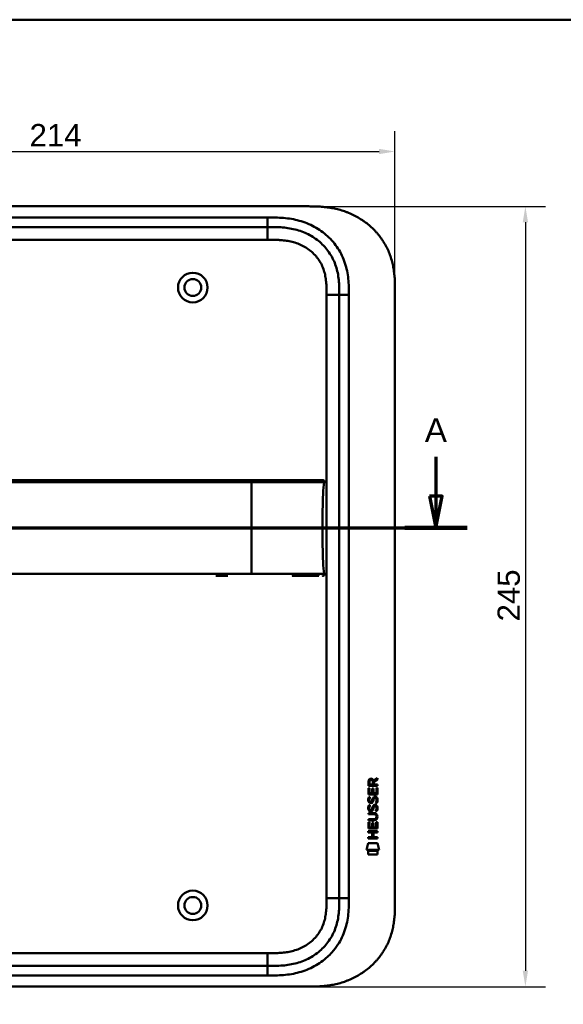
# Model space of a CAD drawing. Header units: millimetres. Extents: x 20 to 833, y 20 to 574.
# Tile 5 of 20: x 191 to 362, y 265 to 574. Entities that reach past the tile are written whole.
import ezdxf

# ---------------------------------------------------------------- set-up
doc = ezdxf.new("R2010")
doc.units = ezdxf.units.MM
doc.header["$LTSCALE"] = 2
for name, color, linetype, lineweight in [('Bemaßungen(DIN)', 7, 'Continuous', 25), ('Schnittansichtslinien(DIN)', 7, 'Continuous', 70), ('Sichtbare Kanten(DIN)', 7, 'Continuous', 50), ('Sichtbare tangentiale Kanten(DIN)', 7, 'Continuous', 50), ('Skizziergeometrie(DIN)', 7, 'Continuous', 50)]:
    doc.layers.add(name, color=color, linetype=linetype, lineweight=lineweight)
doc.styles.add('Aktuell-DINGroßer Text', font='arial.ttf')
doc.styles.add('STANDARD-DIN~0', font='arial.ttf')
doc.dimstyles.new('CAD-LAN', dxfattribs={"dimscale": 2, "dimtxt": 3.5, "dimasz": 2.5, "dimexe": 3.175, "dimexo": 0, "dimgap": 0.8, "dimtad": 1, "dimrnd": 1e-08, "dimtxsty": 'STANDARD-DIN~0', "dimcen": 0.09, "dimdle": 10, "dimclrd": 250, "dimclre": 250, "dimclrt": 250, "dimadec": 0, "dimazin": 2, "dimtfac": 1, "dimtmove": 0, "dimatfit": 3, "dimfxl": 1, "dimtolj": 1, "dimtzin": 0, "dimlwd": 25, "dimlwe": 25, "dimarcsym": 0})

# ---------------------------------------------------------------- blocks, each defined once
blk = doc.blocks.new('Ränder Standardrahmen')
at = {"layer": 'Skizziergeometrie(DIN)', "flags": 128}
blk.add_lwpolyline([(10, 10), (10, 287), (410, 287), (410, 10), (10, 10)], dxfattribs=at)
blk = doc.blocks.new('*D21')
at = {"layer": 'Bemaßungen(DIN)', "color": 250, "linetype": 'Continuous', "lineweight": 25, "true_color": 0x3f3f3f, "transparency": 16777216}
for p, q in [((281.61, 515.4), (355.96, 515.4)), ((349.61, 510.4), (349.61, 275.4)), ((281.61, 270.4), (355.96, 270.4))]:
    blk.add_line(p, q, dxfattribs=at)
at = {"layer": 'Bemaßungen(DIN)', "color": 250, "linetype": 'Continuous', "true_color": 0x3f3f3f, "transparency": 16777216}
for points in [[(348.78, 510.4), (350.44, 510.4), (349.61, 515.4)], [(348.78, 275.4), (350.44, 275.4), (349.61, 270.4)]]:
    blk.add_solid(points, dxfattribs=at)
at = {"layer": 'Defpoints', "color": 0, "linetype": 'Continuous', "transparency": 16777216}
for p in [(281.61, 515.4), (281.61, 270.4), (349.61, 270.4)]:
    blk.add_point(p, dxfattribs=at)
at = {"layer": 'Bemaßungen(DIN)', "color": 250, "linetype": 'Continuous', "lineweight": 25, "true_color": 0x3f3f3f, "transparency": 16777216, "insert": (340.86, 385.08), "char_height": 7, "attachment_point": 1, "rotation": 90, "style": 'STANDARD-DIN~0'}
blk.add_mtext('\\A1;245', dxfattribs=at)
blk = doc.blocks.new('*D22')
at = {"layer": 'Bemaßungen(DIN)', "color": 250, "linetype": 'Continuous', "lineweight": 25, "true_color": 0x3f3f3f, "transparency": 16777216}
for p, q in [((94.65, 488.62), (94.65, 538.97)), ((308.65, 488.62), (308.65, 538.97)), ((99.65, 532.62), (303.65, 532.62))]:
    blk.add_line(p, q, dxfattribs=at)
at = {"layer": 'Bemaßungen(DIN)', "color": 250, "linetype": 'Continuous', "true_color": 0x3f3f3f, "transparency": 16777216}
for points in [[(99.65, 533.45), (99.65, 531.78), (94.65, 532.62)], [(303.65, 533.45), (303.65, 531.78), (308.65, 532.62)]]:
    blk.add_solid(points, dxfattribs=at)
at = {"layer": 'Defpoints', "color": 0, "linetype": 'Continuous', "transparency": 16777216}
for p in [(308.65, 532.62), (94.65, 488.62), (308.65, 488.62)]:
    blk.add_point(p, dxfattribs=at)
at = {"layer": 'Bemaßungen(DIN)', "color": 250, "linetype": 'Continuous', "lineweight": 25, "true_color": 0x3f3f3f, "transparency": 16777216, "insert": (193.87, 541.25), "char_height": 7, "attachment_point": 1, "style": 'STANDARD-DIN~0'}
blk.add_mtext('\\A1;214', dxfattribs=at)
blk = doc.blocks.new('2DTransSchnitt0')
at = {"layer": 'Schnittansichtslinien(DIN)', "linetype": 'Continuous'}
for p, q in [((37.38, 218.35), (37.38, 212.21)), ((160.76, 218.35), (160.76, 212.21)), ((36.38, 212.21), (37.38, 207.21)), ((38.38, 212.21), (36.38, 212.21)), ((37.38, 212.21), (37.38, 207.21)), ((37.38, 207.21), (38.38, 212.21)), ((159.76, 212.21), (160.76, 207.21)), ((161.76, 212.21), (159.76, 212.21)), ((160.76, 212.21), (160.76, 207.21)), ((160.76, 207.21), (161.76, 212.21)), ((32.47, 207.21), (165.67, 207.21))]:
    blk.add_line(p, q, dxfattribs=at)
at = {"layer": 'Schnittansichtslinien(DIN)', "linetype": 'Continuous', "lineweight": 140}
for p, q in [((32.47, 207.21), (42.29, 207.21)), ((155.85, 207.21), (165.67, 207.21))]:
    blk.add_line(p, q, dxfattribs=at)
at = {"layer": 'Schnittansichtslinien(DIN)', "linetype": 'Continuous', "flags": 128}
for points in [[(36.38, 212.21), (37.38, 207.21), (38.38, 212.21), (36.38, 212.21)], [(159.76, 212.21), (160.76, 207.21), (161.76, 212.21), (159.76, 212.21)]]:
    blk.add_lwpolyline(points, dxfattribs=at)
at = {"layer": 'Schnittansichtslinien(DIN)'}
for points in [[(36.38, 212.21), (37.38, 207.21), (38.38, 212.21), (36.38, 212.21)], [(159.76, 212.21), (160.76, 207.21), (161.76, 212.21), (159.76, 212.21)]]:
    blk.add_solid(points, dxfattribs=at)
at = {"layer": 'Schnittansichtslinien(DIN)', "char_height": 3.73, "attachment_point": 7, "style": 'Aktuell-DINGroßer Text'}
for insert in [(35.63, 220.71), (159.01, 220.71)]:
    blk.add_mtext('A', dxfattribs=dict(at, insert=insert))

msp = doc.modelspace()

# ---------------------------------------------------------------- linework, layer by layer
at = {"layer": 'Sichtbare Kanten(DIN)'}
for p, q in [((281.61, 515.402), (122.687, 515.402)), ((268.61, 508.902), (123.687, 508.902)), ((308.649, 488.618), (308.649, 297.186)), ((291.149, 298.186), (291.149, 487.618)), ((256.116, 399.414), (252.364, 399.414)), ((300.289, 333.489), (300.291, 334.802)), ((300.64, 334.758), (300.639, 333.87)), ((300.639, 333.87), (301.657, 333.869)), ((301.657, 333.869), (301.657, 334.757)), ((301.954, 335.118), (303.15, 335.908)), ((302.007, 334.719), (302.006, 333.869)), ((303.149, 335.474), (302.007, 334.719)), ((303.15, 335.908), (303.149, 335.474)), ((300.287, 330.758), (300.289, 332.763)), ((303.148, 333.486), (300.289, 333.489)), ((300.289, 332.763), (300.637, 332.762)), ((300.637, 332.762), (300.636, 331.135)), ((300.636, 331.135), (301.53, 331.135)), ((301.53, 331.135), (301.531, 332.581)), ((301.531, 332.581), (301.88, 332.581)), ((301.88, 332.581), (301.879, 331.134)), ((301.879, 331.134), (302.797, 331.134)), ((302.006, 333.869), (303.148, 333.868)), ((302.797, 331.134), (302.799, 332.781)), ((302.799, 332.781), (303.147, 332.78)), ((303.147, 332.78), (303.146, 330.756)), ((303.148, 333.868), (303.148, 333.486)), ((303.146, 330.756), (300.287, 330.758)), ((300.459, 329.985), (300.797, 329.884)), ((300.655, 328.653), (300.662, 328.636)), ((301.339, 328.555), (301.35, 328.572)), ((302.387, 329.682), (302.376, 329.682)), ((300.282, 324.908), (301.928, 324.907)), ((300.282, 324.531), (300.282, 324.908)), ((300.457, 327.438), (300.795, 327.338)), ((300.653, 326.107), (300.66, 326.089)), ((301.337, 326.009), (301.348, 326.026)), ((302.385, 327.135), (302.374, 327.135)), ((300.278, 320.021), (300.28, 322.025)), ((300.28, 322.596), (300.281, 322.973)), ((301.926, 322.595), (300.28, 322.596)), ((300.28, 322.025), (300.628, 322.025)), ((300.281, 322.973), (301.95, 322.972)), ((301.952, 324.53), (300.282, 324.531)), ((300.628, 322.025), (300.627, 320.398)), ((301.522, 320.397), (301.523, 321.844)), ((301.523, 321.844), (301.871, 321.844)), ((301.871, 321.844), (301.87, 320.397)), ((302.789, 320.396), (302.79, 322.043)), ((302.79, 322.043), (303.139, 322.043)), ((302.832, 323.745), (302.832, 323.754)), ((303.139, 322.043), (303.137, 320.019)), ((300.276, 318.85), (300.277, 319.227)), ((301.519, 318.849), (300.276, 318.85)), ((300.277, 319.227), (303.135, 319.225)), ((303.137, 320.019), (300.278, 320.021)), ((300.627, 320.398), (301.522, 320.397)), ((301.518, 317.292), (301.519, 318.849)), ((301.87, 320.397), (302.789, 320.396)), ((301.876, 318.849), (301.874, 317.291)), ((303.135, 318.848), (301.876, 318.849)), ((303.135, 319.225), (303.135, 318.848)), ((299.744, 313.339), (300.203, 315.471)), ((300.203, 315.471), (303.209, 315.469)), ((300.275, 316.916), (300.275, 317.293)), ((300.275, 317.293), (301.518, 317.292)), ((303.133, 316.913), (300.275, 316.916)), ((301.874, 317.291), (303.134, 317.29)), ((303.134, 317.29), (303.133, 316.913)), ((303.209, 315.469), (303.659, 313.335)), ((303.659, 313.335), (299.744, 313.339)), ((300.202, 311.911), (300.203, 313.053)), ((300.203, 313.053), (303.2, 313.05)), ((303.2, 313.05), (303.199, 311.908)), ((303.199, 311.908), (300.202, 311.911)), ((123.687, 276.902), (268.61, 276.902)), ((122.687, 270.402), (281.61, 270.402))]:
    msp.add_line(p, q, dxfattribs=at)
for centre, radius in [((245.149, 489.902), 4.65), ((245.149, 489.902), 2.65), ((245.149, 295.902), 4.65), ((245.149, 295.902), 2.65)]:
    msp.add_circle(centre, radius, dxfattribs=at)
for centre, major_axis, ratio, start_param, end_param in [((301.818, 333.985), (0.976, -1.274), 0.5180415, 2.7627686, 3.7355131), ((300.426, 333.905), (1.242, 1.64), 0.5994938, 5.878165, 6.7089725), ((301.921, 331.764), (1.103, 3.296), 0.2312948, 2.8124619, 2.8734213), ((301.4, 329.447), (0.574, 1.004), 0.5438409, 2.7534304, 3.2137241), ((301.281, 328.58), (0.098, 0.139), 0.3641716, 4.4844927, 4.7925708), ((301.728, 327.995), (0.839, 1.642), 0.4591024, 5.9761877, 6.4975755), ((302.005, 329.464), (1.192, 3.54), 0.2215161, 2.8263053, 2.8854462), ((301.406, 326.909), (0.583, 1.012), 0.541605, 2.7569093, 3.2147406), ((301.279, 326.033), (0.098, 0.139), 0.3641716, 4.4844927, 4.7925708), ((298.107, 320.233), (4.814, 4.313), 0.3742661, 5.9599282, 6.6783921), ((301.727, 325.45), (0.838, 1.64), 0.4594521, 5.9760112, 6.497704), ((298.111, 327.277), (4.808, -4.323), 0.3742014, 5.888113, 6.6064523), ((279.399, 343.581), (23.266, -20.361), 0.1371339, 6.127502, 6.402435)]:
    msp.add_ellipse(centre, major_axis=major_axis, ratio=ratio, start_param=start_param, end_param=end_param, dxfattribs=at)
for points, knots in [([(308.649, 488.618), (308.649, 489.172), (308.648, 490.289), (308.615, 491.703), (308.538, 493.129), (308.435, 494.278), (308.239, 495.717), (308.025, 496.869), (307.676, 498.303), (307.33, 499.442), (306.81, 500.846), (306.323, 501.952), (305.624, 503.302), (304.995, 504.354), (304.123, 505.623), (303.36, 506.6), (302.327, 507.765), (301.442, 508.648), (300.268, 509.684), (299.279, 510.456), (297.986, 511.346), (296.912, 511.994), (295.527, 512.723), (294.389, 513.239), (292.938, 513.8), (291.759, 514.181), (290.269, 514.576), (289.068, 514.828), (287.564, 515.07), (286.361, 515.208), (284.863, 515.323), (283.374, 515.386), (282.196, 515.4), (281.61, 515.402)], [0.02325842, 0.02325842, 0.02325842, 0.02325842, 0.06395557, 0.10465272, 0.12500129, 0.16569844, 0.18604701, 0.22674416, 0.24709273, 0.28778988, 0.30813845, 0.3488356, 0.36918417, 0.40988132, 0.43022989, 0.47092704, 0.49127561, 0.53197276, 0.55232133, 0.59301848, 0.61336705, 0.6540642, 0.67441277, 0.71510992, 0.73545849, 0.77615564, 0.79650421, 0.83720136, 0.85754993, 0.89824708, 0.91859565, 0.9592928, 0.99998994, 0.99998994, 0.99998994, 0.99998994]), ([(291.149, 487.618), (291.149, 488.418), (291.147, 490.002), (291.017, 492.308), (290.687, 494.525), (289.939, 497.354), (288.38, 500.632), (285.55, 503.975), (281.966, 506.517), (278.532, 507.88), (275.614, 508.517), (273.349, 508.794), (271.012, 508.901), (269.416, 508.902), (268.61, 508.902)], [0, 0, 0, 0, 0.2435013, 0.4870027, 0.730504, 0.9740054, 1.4610081, 1.9480107, 2.4350134, 2.9220161, 3.1655175, 3.4090188, 3.6525201, 3.8960223, 3.8960223, 3.8960223, 3.8960223]), ([(276.377, 429.415), (275.948, 429.415), (275.507, 429.415), (275.057, 429.415), (272.526, 429.415), (269.785, 429.415), (267.044, 429.415), (264.795, 429.415), (262.524, 429.415), (260.254, 429.415), (250.15, 429.415), (240.001, 429.415), (229.878, 429.415), (212.97, 429.415), (196.044, 429.415), (179.131, 429.415), (170.675, 429.415), (162.215, 429.415), (153.758, 429.415), (149.529, 429.415), (145.302, 429.415), (141.072, 429.415), (138.408, 429.415), (135.731, 429.415), (133.085, 429.415), (131.53, 429.415), (129.997, 429.415), (128.45, 429.415), (128.088, 429.415), (127.731, 429.415), (127.358, 429.415)], [4.0756562, 4.0756562, 4.0756562, 4.0756562, 4.2235005, 4.2235005, 4.2235005, 5.0551855, 5.0551855, 5.0551855, 5.7376751, 5.7376751, 5.7376751, 8.7756456, 8.7756456, 8.7756456, 13.8502555, 13.8502555, 13.8502555, 16.3875605, 16.3875605, 16.3875605, 17.6562129, 17.6562129, 17.6562129, 18.4553381, 18.4553381, 18.4553381, 18.9248654, 18.9248654, 18.9248654, 19.0347624, 19.0347624, 19.0347624, 19.0347624]), ([(276.381, 429.415), (276.381, 429.415), (276.381, 429.415), (276.385, 429.415), (276.389, 429.415), (276.402, 429.415), (276.41, 429.415), (276.44, 429.415), (276.461, 429.415), (276.538, 429.415), (276.595, 429.415), (276.95, 429.415), (277.244, 429.415), (277.726, 429.415), (277.916, 429.415), (278.165, 429.415), (278.228, 429.415), (278.299, 429.415), (278.309, 429.415), (278.322, 429.415), (278.326, 429.415), (278.33, 429.415), (278.33, 429.415), (278.33, 429.415)], [0, 0, 0, 0, 0.00002188, 0.00002188, 0.00142246, 0.00142246, 0.0042236, 0.0042236, 0.01131401, 0.01131401, 0.03022206, 0.03022206, 0.1311141, 0.1311141, 0.19835722, 0.19835722, 0.22076699, 0.22076699, 0.22426842, 0.22426842, 0.225669, 0.225669, 0.22569088, 0.22569088, 0.22569088, 0.22569088]), ([(285.853, 429.415), (285.853, 429.415), (285.854, 429.415), (285.854, 429.415), (285.854, 429.414), (285.853, 429.414), (285.854, 429.415), (285.854, 429.417), (285.855, 429.415), (285.855, 429.414), (285.856, 429.414), (285.856, 429.415), (285.857, 429.415), (285.857, 429.416), (285.858, 429.414), (285.859, 429.415), (285.859, 429.415), (285.86, 429.415), (285.86, 429.415), (285.861, 429.415), (285.861, 429.415), (285.862, 429.415), (285.863, 429.415), (285.864, 429.415), (285.865, 429.415), (285.866, 429.415), (285.867, 429.415), (285.868, 429.415), (285.869, 429.415), (285.87, 429.415), (285.871, 429.415), (285.872, 429.415), (285.874, 429.415), (285.875, 429.415), (285.876, 429.415), (285.877, 429.415), (285.878, 429.415), (285.879, 429.415), (285.881, 429.415), (285.882, 429.415), (285.883, 429.415), (285.884, 429.415), (285.885, 429.415), (285.887, 429.415), (285.888, 429.415), (285.889, 429.415), (285.89, 429.415), (285.892, 429.415), (285.893, 429.415), (285.894, 429.415), (285.896, 429.415), (285.897, 429.415), (285.898, 429.415), (285.9, 429.415), (285.901, 429.415), (285.916, 429.415), (285.916, 429.415), (285.066, 429.415), (284.474, 429.415), (283.426, 429.415), (281.916, 429.415), (280.899, 429.415), (279.685, 429.415), (278.322, 429.415)], [0, 0, 0, 0, 0.0025183, 0.0025183, 0.0025183, 0.0949441, 0.0949441, 0.0949441, 0.1873699, 0.1873699, 0.1873699, 0.2797957, 0.2797957, 0.2797957, 0.3722215, 0.3722215, 0.3722215, 0.4184344, 0.4184344, 0.4184344, 0.4646473, 0.4646473, 0.4646473, 0.5570732, 0.5570732, 0.5570732, 0.649499, 0.649499, 0.649499, 0.7419248, 0.7419248, 0.7419248, 0.8343506, 0.8343506, 0.8343506, 0.9267764, 0.9267764, 0.9267764, 1.0192022, 1.0192022, 1.0192022, 1.111628, 1.111628, 1.111628, 1.2040539, 1.2040539, 1.2040539, 1.2964797, 1.2964797, 1.2964797, 1.3889055, 1.3889055, 1.3889055, 1.4813313, 1.4813313, 1.4813313, 2.5715522, 2.5715522, 2.5715522, 3.3314242, 3.3314242, 3.3314242, 3.8432409, 3.8432409, 3.8432409, 3.8432409]), ([(285.866, 429.415), (285.866, 429.415), (285.866, 429.415), (285.868, 429.415), (285.871, 429.415), (285.877, 429.415), (285.88, 429.415), (285.89, 429.415), (285.896, 429.415), (285.908, 429.415), (285.914, 429.415), (285.919, 429.415)], [0, 0, 0, 0, 0.0000178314, 0.0000178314, 0.0007794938, 0.0007794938, 0.0018252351, 0.0018252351, 0.0037615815, 0.0037615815, 0.0056120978, 0.0056120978, 0.0056120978, 0.0056120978]), ([(285.872, 429.415), (285.872, 429.415), (285.872, 429.415), (285.872, 429.415), (285.872, 429.415), (285.873, 429.415), (285.873, 429.415), (285.874, 429.415), (285.875, 429.415), (285.88, 429.415), (285.884, 429.415), (285.895, 429.415), (285.902, 429.415), (285.909, 429.415), (285.91, 429.415), (285.912, 429.415)], [0, 0, 0, 0, 0.0000222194, 0.0000222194, 0.0000666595, 0.0000666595, 0.0001555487, 0.0001555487, 0.000333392, 0.000333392, 0.0016342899, 0.0016342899, 0.0041648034, 0.0041648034, 0.0047801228, 0.0047801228, 0.0047801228, 0.0047801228]), ([(285.879, 429.415), (285.879, 429.415), (285.879, 429.415), (285.879, 429.415), (285.88, 429.415), (285.88, 429.415), (285.881, 429.415), (285.882, 429.415), (285.883, 429.415), (285.886, 429.415), (285.887, 429.415), (285.89, 429.415), (285.892, 429.415), (285.896, 429.415), (285.898, 429.415), (285.901, 429.415), (285.903, 429.415), (285.904, 429.415)], [0, 0, 0, 0, 0.0000111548, 0.0000111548, 0.0000825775, 0.0000825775, 0.0002255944, 0.0002255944, 0.0005124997, 0.0005124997, 0.0010879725, 0.0010879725, 0.0016605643, 0.0016605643, 0.002791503, 0.002791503, 0.0035732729, 0.0035732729, 0.0035732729, 0.0035732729]), ([(285.882, 414.414), (285.882, 418.251), (285.927, 422.065), (286.077, 425.014), (286.154, 426.516), (286.26, 427.798), (286.417, 428.804)], [0, 0, 0, 0, 0.30888536, 0.30888536, 0.30888536, 0.4662495, 0.4662495, 0.4662495, 0.4662495]), ([(285.904, 429.415), (285.904, 429.415), (285.904, 429.415), (285.905, 429.415), (285.905, 429.415), (285.905, 429.415), (285.906, 429.415), (285.906, 429.415), (285.907, 429.415), (285.91, 429.415), (285.912, 429.415), (285.916, 429.415), (285.918, 429.415), (285.924, 429.415), (285.927, 429.415), (285.939, 429.415), (285.943, 429.415), (285.949, 429.415), (285.952, 429.415), (285.958, 429.415), (285.961, 429.415), (285.971, 429.415), (285.979, 429.415), (286.002, 429.414), (286.017, 429.414), (286.094, 429.411), (286.156, 429.404), (286.245, 429.379), (286.274, 429.367), (286.328, 429.336), (286.353, 429.316), (286.393, 429.269), (286.409, 429.242), (286.432, 429.185), (286.439, 429.154), (286.447, 429.093), (286.448, 429.063), (286.446, 428.956), (286.433, 428.88), (286.421, 428.804)], [0, 0, 0, 0, 0.00028677, 0.00028677, 0.00085963, 0.00085963, 0.00200522, 0.00200522, 0.00429634, 0.00429634, 0.02262582, 0.02262582, 0.03179275, 0.03179275, 0.04109082, 0.04109082, 0.04341208, 0.04341208, 0.04456569, 0.04456569, 0.0457191, 0.0457191, 0.04803012, 0.04803012, 0.05262124, 0.05262124, 0.07113734, 0.07113734, 0.08037876, 0.08037876, 0.08967939, 0.08967939, 0.09896721, 0.09896721, 0.10819296, 0.10819296, 0.11738064, 0.11738064, 0.14030941, 0.14030941, 0.14030941, 0.14030941]), ([(285.882, 414.414), (285.882, 410.577), (285.927, 406.763), (286.077, 403.815), (286.154, 402.313), (286.26, 401.031), (286.417, 400.025)], [0, 0, 0, 0, 0.30889062, 0.30889062, 0.30889062, 0.46621578, 0.46621578, 0.46621578, 0.46621578]), ([(283.461, 399.414), (282.946, 399.414), (282.487, 399.414), (281.917, 399.414), (281.917, 399.414), (281.917, 399.414), (281.917, 399.414), (281.917, 399.414), (281.916, 399.414), (281.915, 399.414), (281.915, 399.414), (281.898, 399.414), (281.882, 399.414), (281.845, 399.414), (281.824, 399.414), (281.745, 399.414), (281.688, 399.414), (281.473, 399.414), (281.313, 399.414), (281.094, 399.414), (281.038, 399.414), (279.851, 399.414), (278.499, 399.414), (276.856, 399.414), (276.676, 399.414), (276.46, 399.414), (276.426, 399.414), (276.389, 399.414), (276.385, 399.414), (276.382, 399.414), (276.382, 399.414), (276.381, 399.414), (276.381, 399.414), (276.381, 399.414), (276.381, 399.414), (276.381, 399.414), (276.381, 399.414), (276.381, 399.414)], [0, 0, 0, 0, 0.2888434, 0.2888434, 0.2888555, 0.2888555, 0.2889037, 0.2889037, 0.2890003, 0.2890003, 0.2893864, 0.2893864, 0.2972061, 0.2972061, 0.3076323, 0.3076323, 0.3354365, 0.3354365, 0.409599, 0.409599, 0.4343137, 0.4343137, 0.9352187, 0.9352187, 0.9962242, 0.9962242, 1.0076608, 1.0076608, 1.008733, 1.008733, 1.0088295, 1.0088295, 1.0088778, 1.0088778, 1.0089019, 1.0089019, 1.008914, 1.008914, 1.008914, 1.008914]), ([(284.731, 399.414), (284.731, 399.414), (284.731, 399.414), (284.731, 399.414), (284.731, 399.414), (284.731, 399.414), (284.731, 399.414), (284.73, 399.414), (284.73, 399.414), (284.729, 399.414), (284.728, 399.414), (284.725, 399.414), (284.723, 399.414), (284.704, 399.414), (284.685, 399.414), (284.642, 399.414), (284.617, 399.414), (284.522, 399.414), (284.45, 399.414), (284.274, 399.414), (284.167, 399.414), (284.016, 399.414), (283.977, 399.414), (283.84, 399.414), (283.738, 399.414), (283.591, 399.414), (283.55, 399.414), (283.493, 399.414), (283.478, 399.414), (283.462, 399.414), (283.461, 399.414), (283.461, 399.414), (283.461, 399.414), (283.461, 399.414)], [0, 0, 0, 0, 0.00002838, 0.00002838, 0.00008514, 0.00008514, 0.00019867, 0.00019867, 0.00065277, 0.00065277, 0.00156097, 0.00156097, 0.00328513, 0.00328513, 0.02167639, 0.02167639, 0.04619826, 0.04619826, 0.11159781, 0.11159781, 0.19880871, 0.19880871, 0.22787204, 0.22787204, 0.30054296, 0.30054296, 0.32778981, 0.32778981, 0.33800713, 0.33800713, 0.33824659, 0.33824659, 0.33826078, 0.33826078, 0.33826078, 0.33826078]), ([(286.013, 399.415), (285.987, 399.414), (285.961, 399.413), (285.914, 399.413), (285.893, 399.413), (285.867, 399.413), (285.861, 399.413), (285.855, 399.413), (285.855, 399.413), (285.854, 399.413), (285.854, 399.413), (285.854, 399.413)], [0.159826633, 0.159826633, 0.159826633, 0.159826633, 0.167747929, 0.167747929, 0.174016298, 0.174016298, 0.175896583, 0.175896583, 0.175984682, 0.175984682, 0.176039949, 0.176039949, 0.176039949, 0.176039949]), ([(285.919, 399.414), (285.915, 399.414), (285.911, 399.414), (285.894, 399.414), (285.88, 399.414), (285.866, 399.414), (285.866, 399.414), (285.866, 399.414), (285.866, 399.414), (285.865, 399.414), (285.865, 399.414), (285.865, 399.414)], [0.1063680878, 0.1063680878, 0.1063680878, 0.1063680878, 0.1076624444, 0.1076624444, 0.1118780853, 0.1118780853, 0.1119328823, 0.1119328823, 0.111953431, 0.111953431, 0.1119649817, 0.1119649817, 0.1119649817, 0.1119649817]), ([(285.912, 399.414), (285.906, 399.414), (285.9, 399.414), (285.89, 399.414), (285.887, 399.414), (285.882, 399.414), (285.88, 399.414), (285.876, 399.414), (285.874, 399.414), (285.873, 399.414), (285.873, 399.414), (285.872, 399.414), (285.872, 399.414), (285.872, 399.414), (285.872, 399.414), (285.872, 399.414)], [0.0954974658, 0.0954974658, 0.0954974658, 0.0954974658, 0.0980683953, 0.0980683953, 0.0989366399, 0.0989366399, 0.0997885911, 0.0997885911, 0.1001419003, 0.1001419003, 0.1002300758, 0.1002300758, 0.1002741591, 0.1002741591, 0.1002851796, 0.1002851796, 0.1002851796, 0.1002851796]), ([(286.421, 400.025), (286.437, 399.922), (286.456, 399.818), (286.441, 399.688), (286.436, 399.662), (286.421, 399.616), (286.413, 399.596), (286.392, 399.56), (286.379, 399.543), (286.351, 399.513), (286.334, 399.499), (286.282, 399.464), (286.242, 399.448), (286.161, 399.428), (286.119, 399.422), (286.059, 399.417), (286.04, 399.416), (286.007, 399.415), (285.993, 399.415), (285.974, 399.415), (285.969, 399.414), (285.96, 399.414), (285.955, 399.414), (285.948, 399.414), (285.945, 399.414), (285.933, 399.414), (285.929, 399.414), (285.92, 399.414), (285.918, 399.414), (285.912, 399.414), (285.91, 399.414), (285.907, 399.414), (285.906, 399.414), (285.905, 399.414), (285.905, 399.414), (285.904, 399.414), (285.904, 399.414), (285.904, 399.414), (285.904, 399.414), (285.904, 399.414)], [0, 0, 0, 0, 0.0311277, 0.0311277, 0.03911556, 0.03911556, 0.04551701, 0.04551701, 0.05176502, 0.05176502, 0.05801202, 0.05801202, 0.07063282, 0.07063282, 0.08310354, 0.08310354, 0.08876398, 0.08876398, 0.09302208, 0.09302208, 0.0945824, 0.0945824, 0.09615429, 0.09615429, 0.09772199, 0.09772199, 0.10409523, 0.10409523, 0.11652864, 0.11652864, 0.13514677, 0.13514677, 0.13863752, 0.13863752, 0.14018957, 0.14018957, 0.14028665, 0.14028665, 0.14033603, 0.14033603, 0.14033603, 0.14033603]), ([(302.832, 323.754), (302.832, 323.801), (302.829, 323.848), (302.813, 323.983), (302.791, 324.071), (302.716, 324.221), (302.67, 324.283), (302.55, 324.389), (302.479, 324.429), (302.262, 324.512), (302.102, 324.53), (301.952, 324.53)], [0, 0, 0, 0, 0.01400423, 0.01400423, 0.0408947, 0.0408947, 0.06439039, 0.06439039, 0.08887549, 0.08887549, 0.13413559, 0.13413559, 0.13413559, 0.13413559]), ([(268.61, 276.902), (269.416, 276.902), (271.012, 276.903), (273.349, 277.01), (275.614, 277.287), (278.532, 277.924), (281.966, 279.287), (285.55, 281.829), (288.38, 285.172), (289.939, 288.45), (290.687, 291.279), (291.017, 293.497), (291.147, 295.803), (291.149, 297.387), (291.149, 298.186)], [59.6158828, 59.6158828, 59.6158828, 59.6158828, 59.8593849, 60.1028861, 60.3463874, 60.5898887, 61.0768912, 61.5638938, 62.0508963, 62.5378989, 62.7814001, 63.0249014, 63.2684027, 63.5119054, 63.5119054, 63.5119054, 63.5119054]), ([(281.61, 270.402), (282.196, 270.405), (283.374, 270.418), (284.863, 270.481), (286.361, 270.596), (287.564, 270.735), (289.068, 270.976), (290.269, 271.229), (291.759, 271.623), (292.938, 272.005), (294.389, 272.565), (295.527, 273.081), (296.912, 273.81), (297.986, 274.458), (299.279, 275.348), (300.268, 276.12), (301.442, 277.157), (302.327, 278.04), (303.36, 279.204), (304.123, 280.181), (304.995, 281.451), (305.624, 282.502), (306.323, 283.852), (306.81, 284.958), (307.33, 286.363), (307.676, 287.501), (308.025, 288.935), (308.239, 290.087), (308.435, 291.527), (308.538, 292.675), (308.615, 294.101), (308.648, 295.516), (308.649, 296.632), (308.649, 297.186)], [0.00000689, 0.00000689, 0.00000689, 0.00000689, 0.0407043, 0.08140172, 0.10175042, 0.14244784, 0.16279654, 0.20349396, 0.22384266, 0.26454008, 0.28488878, 0.3255862, 0.3459349, 0.38663232, 0.40698102, 0.44767844, 0.46802714, 0.50872456, 0.52907326, 0.56977068, 0.59011938, 0.6308168, 0.6511655, 0.69186291, 0.71221162, 0.75290903, 0.77325774, 0.81395515, 0.83430386, 0.87500127, 0.89534998, 0.93604739, 0.97674481, 0.97674481, 0.97674481, 0.97674481])]:
    msp.add_open_spline(points, degree=3, knots=knots, dxfattribs=at)
for points in [[(285.853, 429.415), (285.853, 429.415), (285.853, 429.415), (285.853, 429.415)], [(285.853, 429.415), (285.854, 429.415), (285.856, 429.415), (285.857, 429.415)], [(285.857, 429.415), (285.878, 429.415), (285.901, 429.415), (285.923, 429.415)], [(300.291, 334.802), (300.306, 335.244), (300.538, 335.706), (301.151, 335.705)], [(301.657, 334.757), (301.658, 335.03), (301.571, 335.356), (301.155, 335.356)], [(300.335, 328.506), (300.245, 328.747), (300.216, 328.98), (300.258, 329.308)], [(300.258, 329.308), (300.275, 329.448), (300.317, 329.655), (300.388, 329.828)], [(300.895, 328.046), (300.671, 328.078), (300.441, 328.224), (300.335, 328.506)], [(300.388, 329.828), (300.407, 329.877), (300.459, 329.985), (300.459, 329.985)], [(300.642, 329.42), (300.578, 329.167), (300.572, 328.943), (300.631, 328.727)], [(300.797, 329.884), (300.797, 329.884), (300.677, 329.558), (300.642, 329.42)], [(300.867, 328.423), (301.014, 328.363), (301.203, 328.399), (301.308, 328.513)], [(301.049, 328.033), (300.949, 328.034), (300.928, 328.041), (300.895, 328.046)], [(301.677, 328.397), (301.562, 328.187), (301.367, 328.029), (301.049, 328.033)], [(301.35, 328.572), (301.419, 328.682), (301.475, 328.845), (301.53, 329.09)], [(301.53, 329.09), (301.615, 329.458), (301.717, 329.67), (301.858, 329.837)], [(301.87, 328.94), (301.815, 328.7), (301.753, 328.535), (301.677, 328.397)], [(301.858, 329.837), (301.951, 329.947), (302.081, 330.02), (302.261, 330.044)], [(301.919, 329.139), (301.911, 329.109), (301.871, 328.942), (301.87, 328.94)], [(302.104, 329.564), (302.034, 329.475), (301.973, 329.337), (301.919, 329.139)], [(302.376, 329.682), (302.254, 329.682), (302.179, 329.649), (302.104, 329.564)], [(302.261, 330.044), (302.548, 330.082), (302.831, 329.982), (303.025, 329.665)], [(302.579, 328.099), (302.579, 328.099), (302.734, 328.353), (302.793, 328.638)], [(302.948, 328.012), (302.928, 328.017), (302.579, 328.099), (302.579, 328.099)], [(302.793, 328.638), (302.862, 328.971), (302.862, 329.247), (302.756, 329.444)], [(303.173, 328.73), (303.143, 328.399), (302.985, 328.07), (302.948, 328.012)], [(303.025, 329.665), (303.135, 329.485), (303.188, 329.266), (303.188, 328.996)], [(303.188, 328.996), (303.188, 328.911), (303.181, 328.825), (303.173, 328.73)], [(300.333, 325.96), (300.243, 326.2), (300.214, 326.434), (300.256, 326.762)], [(300.256, 326.762), (300.273, 326.901), (300.315, 327.108), (300.386, 327.281)], [(300.893, 325.499), (300.669, 325.532), (300.439, 325.677), (300.333, 325.96)], [(300.386, 327.281), (300.405, 327.331), (300.457, 327.438), (300.457, 327.438)], [(300.64, 326.873), (300.576, 326.621), (300.57, 326.396), (300.629, 326.18)], [(300.795, 327.338), (300.795, 327.338), (300.675, 327.011), (300.64, 326.873)], [(300.865, 325.876), (301.012, 325.817), (301.201, 325.852), (301.306, 325.967)], [(301.047, 325.486), (300.947, 325.488), (300.926, 325.494), (300.893, 325.499)], [(301.675, 325.851), (301.56, 325.641), (301.365, 325.482), (301.047, 325.486)], [(301.348, 326.026), (301.417, 326.135), (301.473, 326.299), (301.528, 326.544)], [(301.528, 326.544), (301.613, 326.912), (301.715, 327.123), (301.856, 327.291)], [(301.868, 326.393), (301.813, 326.154), (301.751, 325.989), (301.675, 325.851)], [(301.856, 327.291), (301.949, 327.401), (302.079, 327.473), (302.259, 327.497)], [(301.916, 326.592), (301.909, 326.562), (301.869, 326.396), (301.868, 326.393)], [(302.102, 327.017), (302.032, 326.928), (301.971, 326.79), (301.916, 326.592)], [(302.374, 327.135), (302.252, 327.135), (302.177, 327.102), (302.102, 327.017)], [(302.259, 327.497), (302.546, 327.535), (302.829, 327.435), (303.022, 327.119)], [(302.577, 325.552), (302.577, 325.552), (302.732, 325.806), (302.791, 326.091)], [(302.946, 325.466), (302.926, 325.47), (302.577, 325.552), (302.577, 325.552)], [(302.791, 326.091), (302.86, 326.424), (302.86, 326.7), (302.754, 326.897)], [(303.171, 326.184), (303.141, 325.853), (302.983, 325.523), (302.946, 325.466)], [(303.022, 327.119), (303.133, 326.938), (303.186, 326.719), (303.186, 326.449)], [(303.186, 326.449), (303.186, 326.365), (303.179, 326.279), (303.171, 326.184)]]:
    msp.add_open_spline(points, degree=3, dxfattribs=at)
msp.add_rational_spline([(286.417, 428.804), (286.417, 428.804), (286.417, 428.804), (286.418, 428.804), (286.42, 428.804), (286.421, 428.804), (286.421, 428.804)], [1, 1, 1, 1, 1.08010035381, 1.12345159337, 1.13005371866], degree=3, knots=[0, 0, 0, 0, 0.00567203, 0.00567203, 0.00567203, 0.11634103, 0.11634103, 0.11634103, 0.11634103], dxfattribs=at)
at = {"layer": 'Sichtbare tangentiale Kanten(DIN)'}
for p, q in [((123.687, 511.902), (268.61, 511.902)), ((268.61, 508.902), (268.61, 511.902)), ((268.611, 504.902), (268.611, 508.902)), ((268.611, 504.902), (123.687, 504.902)), ((287.149, 298.186), (287.149, 487.618)), ((287.149, 487.618), (291.149, 487.618)), ((294.149, 487.618), (291.149, 487.618)), ((294.149, 487.618), (294.149, 298.186)), ((136.081, 414.414), (263.554, 414.414)), ((287.149, 298.186), (291.149, 298.186)), ((291.149, 298.186), (294.149, 298.186)), ((123.687, 280.902), (268.61, 280.902)), ((268.61, 280.902), (268.61, 276.902)), ((268.61, 276.902), (268.61, 273.902)), ((268.61, 273.902), (123.687, 273.902))]:
    msp.add_line(p, q, dxfattribs=at)
for points, knots in [([(268.61, 511.902), (269.416, 511.902), (271.063, 511.901), (273.586, 511.787), (276.109, 511.481), (279.425, 510.758), (283.404, 509.184), (287.595, 506.212), (290.928, 502.28), (292.766, 498.411), (293.633, 495.122), (294.007, 492.598), (294.148, 490.065), (294.149, 488.418), (294.149, 487.618)], [0, 0, 0, 0, 0.2435028, 0.4870041, 0.7305055, 0.9740068, 1.4610095, 1.9480122, 2.4350149, 2.9220176, 3.1655189, 3.4090202, 3.6525216, 3.8960229, 3.8960229, 3.8960229, 3.8960229]), ([(287.149, 487.618), (287.149, 487.853), (287.149, 488.088), (287.148, 488.324), (287.148, 488.467), (287.147, 488.611), (287.146, 488.755), (287.146, 488.827), (287.145, 488.899), (287.144, 488.971), (287.143, 489.114), (287.141, 489.258), (287.138, 489.402), (287.137, 489.478), (287.135, 489.554), (287.134, 489.63), (287.132, 489.706), (287.13, 489.783), (287.128, 489.859), (287.124, 490.011), (287.118, 490.163), (287.112, 490.321), (287.099, 490.63), (287.083, 490.924), (287.061, 491.228), (287.061, 491.236), (287.06, 491.243), (287.06, 491.251), (287.014, 491.868), (286.948, 492.457), (286.852, 493.046), (286.85, 493.055), (286.849, 493.064), (286.847, 493.073), (286.749, 493.666), (286.62, 494.253), (286.454, 494.831), (286.453, 494.836), (286.452, 494.84), (286.451, 494.844), (286.281, 495.432), (286.071, 496.015), (285.825, 496.575), (285.575, 497.139), (285.282, 497.693), (284.953, 498.218), (284.622, 498.746), (284.249, 499.254), (283.844, 499.728), (283.439, 500.204), (282.995, 500.655), (282.526, 501.069), (282.058, 501.482), (281.559, 501.863), (281.038, 502.208), (280.518, 502.553), (279.974, 502.863), (279.414, 503.136), (278.855, 503.408), (278.275, 503.647), (277.688, 503.848), (277.685, 503.849), (277.681, 503.85), (277.678, 503.851), (277.098, 504.05), (276.502, 504.216), (275.903, 504.35), (275.897, 504.351), (275.892, 504.352), (275.887, 504.353), (275.297, 504.485), (274.705, 504.586), (274.105, 504.663), (274.095, 504.664), (274.086, 504.666), (274.077, 504.667), (273.484, 504.743), (272.896, 504.794), (272.279, 504.83), (272.271, 504.831), (272.264, 504.831), (272.256, 504.832), (271.951, 504.849), (271.657, 504.862), (271.355, 504.872), (271.045, 504.882), (270.737, 504.889), (270.429, 504.893), (269.821, 504.902), (269.215, 504.902), (268.611, 504.902)], [0, 0, 0, 0, 0.0706021, 0.0706021, 0.0706021, 0.1137345, 0.1137345, 0.1137345, 0.1353008, 0.1353008, 0.1353008, 0.1784332, 0.1784332, 0.1784332, 0.2012935, 0.2012935, 0.2012935, 0.2241537, 0.2241537, 0.2241537, 0.2698741, 0.2698741, 0.2698741, 0.3591194, 0.3591194, 0.3591194, 0.3613149, 0.3613149, 0.3613149, 0.5416681, 0.5416681, 0.5416681, 0.544386, 0.544386, 0.544386, 0.7261845, 0.7261845, 0.7261845, 0.7275109, 0.7275109, 0.7275109, 0.9125996, 0.9125996, 0.9125996, 1.0994646, 1.0994646, 1.0994646, 1.2874424, 1.2874424, 1.2874424, 1.4758528, 1.4758528, 1.4758528, 1.6636517, 1.6636517, 1.6636517, 1.8511233, 1.8511233, 1.8511233, 2.0385317, 2.0385317, 2.0385317, 2.0396163, 2.0396163, 2.0396163, 2.2247423, 2.2247423, 2.2247423, 2.2263922, 2.2263922, 2.2263922, 2.408543, 2.408543, 2.408543, 2.4113526, 2.4113526, 2.4113526, 2.5914161, 2.5914161, 2.5914161, 2.5935787, 2.5935787, 2.5935787, 2.6828378, 2.6828378, 2.6828378, 2.7746209, 2.7746209, 2.7746209, 2.9561272, 2.9561272, 2.9561272, 2.9561272]), ([(231.687, 428.804), (213.108, 428.804), (194.513, 428.804), (175.939, 428.804), (163.804, 428.804), (151.67, 428.804), (139.536, 428.804), (138.384, 428.804), (137.233, 428.804), (136.081, 428.804)], [3.1867877, 3.1867877, 3.1867877, 3.1867877, 8.7605377, 8.7605377, 8.7605377, 12.4019194, 12.4019194, 12.4019194, 12.7474629, 12.7474629, 12.7474629, 12.7474629]), ([(263.554, 428.804), (262.226, 428.804), (260.898, 428.804), (259.57, 428.804), (259.021, 428.804), (258.471, 428.804), (257.922, 428.804), (257.145, 428.804), (256.368, 428.804), (255.591, 428.804), (255.18, 428.804), (254.769, 428.804), (254.357, 428.804), (253.44, 428.804), (252.523, 428.804), (251.606, 428.804), (244.966, 428.804), (238.326, 428.804), (231.687, 428.804)], [0, 0, 0, 0, 0.3984127, 0.3984127, 0.3984127, 0.5574675, 0.5574675, 0.5574675, 0.7963662, 0.7963662, 0.7963662, 0.9134321, 0.9134321, 0.9134321, 1.1948615, 1.1948615, 1.1948615, 3.1867877, 3.1867877, 3.1867877, 3.1867877]), ([(263.554, 414.414), (264.624, 414.414), (265.695, 414.414), (266.837, 414.414), (267.978, 414.414), (268.981, 414.414), (269.844, 414.414), (271.571, 414.414), (272.977, 414.414), (274.299, 414.414), (279.591, 414.414), (283.213, 414.414), (284.827, 414.414), (285.23, 414.414), (285.513, 414.414), (285.688, 414.414), (285.775, 414.414), (285.838, 414.414), (285.866, 414.414), (285.894, 414.414), (285.887, 414.414), (285.882, 414.414)], [0, 0, 0, 0, 0.2406476, 0.2406476, 0.2406476, 0.4812952, 0.4812952, 0.4812952, 0.9625904, 0.9625904, 0.9625904, 2.8877711, 2.8877711, 2.8877711, 3.3690663, 3.3690663, 3.3690663, 3.6097139, 3.6097139, 3.6097139, 3.8503615, 3.8503615, 3.8503615, 3.8503615]), ([(231.687, 400.025), (205.129, 400.025), (178.572, 400.025), (152.014, 400.025), (150.636, 400.025), (149.258, 400.025), (147.88, 400.025), (146.603, 400.025), (145.325, 400.025), (144.048, 400.025), (141.392, 400.025), (138.736, 400.025), (136.081, 400.025)], [3.18679, 3.18679, 3.18679, 3.18679, 11.1540994, 11.1540994, 11.1540994, 11.5711487, 11.5711487, 11.5711487, 11.9507559, 11.9507559, 11.9507559, 12.7474629, 12.7474629, 12.7474629, 12.7474629]), ([(263.554, 400.025), (262.226, 400.025), (260.898, 400.025), (259.57, 400.025), (259.018, 400.025), (258.466, 400.025), (257.914, 400.025), (257.139, 400.025), (256.365, 400.025), (255.591, 400.025), (255.178, 400.025), (254.766, 400.025), (254.354, 400.025), (253.438, 400.025), (252.522, 400.025), (251.606, 400.025), (244.966, 400.025), (238.326, 400.026), (231.687, 400.025)], [0, 0, 0, 0, 0.3984119, 0.3984119, 0.3984119, 0.558361, 0.558361, 0.558361, 0.7963648, 0.7963648, 0.7963648, 0.9137852, 0.9137852, 0.9137852, 1.1948602, 1.1948602, 1.1948602, 3.18679, 3.18679, 3.18679, 3.18679]), ([(268.61, 280.902), (268.774, 280.902), (268.938, 280.902), (269.101, 280.902), (269.544, 280.902), (269.986, 280.904), (270.429, 280.911), (270.581, 280.913), (270.734, 280.916), (270.886, 280.919), (270.962, 280.921), (271.038, 280.923), (271.114, 280.925), (271.191, 280.927), (271.267, 280.929), (271.346, 280.932), (271.656, 280.942), (271.95, 280.955), (272.256, 280.972), (272.263, 280.973), (272.271, 280.973), (272.278, 280.974), (272.896, 281.01), (273.483, 281.062), (274.077, 281.137), (274.086, 281.139), (274.095, 281.14), (274.104, 281.141), (274.704, 281.218), (275.297, 281.319), (275.886, 281.451), (275.892, 281.452), (275.897, 281.453), (275.902, 281.454), (276.502, 281.588), (277.098, 281.754), (277.678, 281.953), (277.681, 281.954), (277.684, 281.955), (277.688, 281.956), (278.274, 282.157), (278.855, 282.396), (279.414, 282.669), (279.973, 282.941), (280.518, 283.252), (281.038, 283.596), (281.558, 283.94), (282.056, 284.321), (282.523, 284.733), (282.993, 285.148), (283.438, 285.599), (283.844, 286.076), (284.249, 286.55), (284.622, 287.058), (284.953, 287.586), (285.282, 288.111), (285.575, 288.665), (285.825, 289.23), (286.071, 289.789), (286.281, 290.372), (286.451, 290.96), (286.452, 290.964), (286.453, 290.969), (286.454, 290.973), (286.62, 291.551), (286.749, 292.138), (286.847, 292.732), (286.849, 292.741), (286.85, 292.749), (286.852, 292.758), (286.948, 293.347), (287.014, 293.937), (287.06, 294.553), (287.06, 294.561), (287.061, 294.568), (287.061, 294.576), (287.083, 294.88), (287.099, 295.174), (287.112, 295.476), (287.124, 295.786), (287.133, 296.095), (287.138, 296.403), (287.149, 296.999), (287.149, 297.593), (287.149, 298.186)], [0, 0, 0, 0, 0.0490861, 0.0490861, 0.0490861, 0.1818558, 0.1818558, 0.1818558, 0.2275663, 0.2275663, 0.2275663, 0.2504221, 0.2504221, 0.2504221, 0.2732779, 0.2732779, 0.2732779, 0.3625385, 0.3625385, 0.3625385, 0.364701, 0.364701, 0.364701, 0.5447622, 0.5447622, 0.5447622, 0.5475767, 0.5475767, 0.5475767, 0.7297298, 0.7297298, 0.7297298, 0.7313799, 0.7313799, 0.7313799, 0.9165087, 0.9165087, 0.9165087, 0.9175934, 0.9175934, 0.9175934, 1.1050048, 1.1050048, 1.1050048, 1.2924795, 1.2924795, 1.2924795, 1.479975, 1.479975, 1.479975, 1.6686942, 1.6686942, 1.6686942, 1.8566744, 1.8566744, 1.8566744, 2.0435423, 2.0435423, 2.0435423, 2.2286346, 2.2286346, 2.2286346, 2.2299611, 2.2299611, 2.2299611, 2.4117644, 2.4117644, 2.4117644, 2.4144823, 2.4144823, 2.4144823, 2.594841, 2.594841, 2.594841, 2.5970368, 2.5970368, 2.5970368, 2.6862842, 2.6862842, 2.6862842, 2.7781364, 2.7781364, 2.7781364, 2.9561211, 2.9561211, 2.9561211, 2.9561211]), ([(294.149, 298.186), (294.149, 297.387), (294.148, 295.74), (294.007, 293.206), (293.633, 290.683), (292.766, 287.393), (291.212, 284.121), (289.535, 281.931), (288.837, 281.152)], [59.6158822, 59.6158822, 59.6158822, 59.6158822, 59.8593852, 60.1028865, 60.3463878, 60.589889, 61.0768916, 61.3761038, 61.3761038, 61.3761038, 61.3761038]), ([(288.837, 281.152), (288.398, 280.663), (286.737, 278.983), (283.404, 276.621), (279.425, 275.046), (276.109, 274.324), (273.586, 274.017), (271.063, 273.903), (269.416, 273.902), (268.61, 273.902)], [61.3761038, 61.3761038, 61.3761038, 61.3761038, 61.5638941, 62.0508967, 62.5378992, 62.7814005, 63.0249017, 63.268403, 63.5119057, 63.5119057, 63.5119057, 63.5119057])]:
    msp.add_open_spline(points, degree=3, knots=knots, dxfattribs=at)
for points, weights, knots in [([(286.421, 428.804), (286.421, 428.804), (286.42, 428.804), (286.417, 428.804), (286.408, 428.804), (286.387, 428.804), (286.352, 428.804), (286.3, 428.804), (286.215, 428.804), (286.095, 428.804), (286.014, 428.804), (285.917, 428.805), (285.803, 428.805), (285.462, 428.805), (284.965, 428.806), (284.306, 428.806), (283.951, 428.806), (283.549, 428.807), (283.102, 428.807), (282.648, 428.807), (282.148, 428.807), (281.603, 428.807), (281.53, 428.807), (281.456, 428.807), (281.38, 428.807), (280.9, 428.807), (280.387, 428.807), (279.843, 428.807), (279.216, 428.807), (278.55, 428.807), (277.845, 428.806), (277.148, 428.806), (276.414, 428.806), (275.643, 428.806), (274.898, 428.805), (274.119, 428.805), (273.302, 428.805), (273.02, 428.805), (272.733, 428.805), (272.442, 428.805), (272.329, 428.805), (272.215, 428.805), (272.101, 428.805), (271.707, 428.805), (271.303, 428.804), (270.888, 428.804), (270.493, 428.804), (270.087, 428.804), (269.668, 428.804), (269.273, 428.804), (268.866, 428.804), (268.443, 428.804), (268.052, 428.804), (267.645, 428.804), (267.217, 428.804), (266.833, 428.804), (266.427, 428.804), (265.991, 428.804), (265.625, 428.804), (265.224, 428.804), (264.767, 428.804), (264.474, 428.804), (264.134, 428.804), (263.554, 428.804)], [1.13005371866, 1.13784194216, 1.09449070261, 1, 1.01564352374, 1.01564352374, 1, 1.00924441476, 1.00924441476, 1, 1.00150609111, 1.00150609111, 1, 1.00280370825, 1.00280370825, 1, 0.999526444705, 0.999526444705, 1, 0.999153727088, 0.999153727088, 1, 0.999983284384, 0.999983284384, 1, 0.999331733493, 0.999331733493, 1, 0.999344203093, 0.999344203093, 1, 0.999922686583, 0.999922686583, 1, 1.00094812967, 1.00094812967, 1, 1.00026108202, 1.00026108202, 1, 1.00005099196, 1.00005099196, 1, 1.00084821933, 1.00084821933, 1, 1.00131563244, 1.00131563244, 1, 1.00209471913, 1.00209471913, 1, 1.00365509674, 1.00365509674, 1, 1.00586622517, 1.00586622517, 1, 1.01725442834, 1.01725442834, 1, 1.18725223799, 1.18725223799, 1], [0.116341, 0.116341, 0.116341, 0.116341, 0.2468922, 0.2468922, 0.2468922, 0.4853665, 0.4853665, 0.4853665, 0.7797367, 0.7797367, 0.7797367, 0.9644969, 0.9644969, 0.9644969, 1.4628301, 1.4628301, 1.4628301, 1.7145451, 1.7145451, 1.7145451, 1.9637733, 1.9637733, 1.9637733, 1.9970018, 1.9970018, 1.9970018, 2.2097713, 2.2097713, 2.2097713, 2.4552194, 2.4552194, 2.4552194, 2.7022438, 2.7022438, 2.7022438, 2.9498539, 2.9498539, 2.9498539, 3.0386311, 3.0386311, 3.0386311, 3.0733288, 3.0733288, 3.0733288, 3.1966231, 3.1966231, 3.1966231, 3.3197709, 3.3197709, 3.3197709, 3.4427542, 3.4427542, 3.4427542, 3.5655525, 3.5655525, 3.5655525, 3.688193, 3.688193, 3.688193, 3.8106673, 3.8106673, 3.8106673, 3.931916, 3.931916, 3.931916, 3.931916]), ([(286.421, 400.025), (286.421, 400.025), (286.42, 400.025), (286.416, 400.025), (286.408, 400.025), (286.387, 400.025), (286.352, 400.025), (286.3, 400.025), (286.215, 400.025), (286.095, 400.025), (286.014, 400.025), (285.917, 400.025), (285.803, 400.024), (285.462, 400.024), (284.964, 400.024), (284.305, 400.023), (283.951, 400.023), (283.549, 400.023), (283.102, 400.022), (282.648, 400.022), (282.148, 400.022), (281.603, 400.022), (281.53, 400.022), (281.456, 400.022), (281.38, 400.022), (280.9, 400.022), (280.387, 400.022), (279.843, 400.022), (279.216, 400.022), (278.55, 400.023), (277.845, 400.023), (277.148, 400.023), (276.414, 400.023), (275.643, 400.024), (274.898, 400.024), (274.119, 400.024), (273.302, 400.024), (273.021, 400.024), (272.735, 400.024), (272.444, 400.024), (272.331, 400.025), (272.216, 400.025), (272.101, 400.025), (271.707, 400.025), (271.303, 400.025), (270.888, 400.025), (270.493, 400.025), (270.087, 400.025), (269.668, 400.025), (269.273, 400.025), (268.866, 400.025), (268.443, 400.025), (268.052, 400.025), (267.645, 400.025), (267.217, 400.025), (266.833, 400.025), (266.427, 400.025), (265.991, 400.025), (265.625, 400.025), (265.224, 400.025), (264.767, 400.025), (264.474, 400.025), (264.134, 400.025), (263.554, 400.025)], [1.13005451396, 1.13784212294, 1.09449061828, 1, 1.01564349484, 1.01564349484, 1, 1.00925616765, 1.00925616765, 1, 1.00150118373, 1.00150118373, 1, 1.00280379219, 1.00280379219, 1, 0.999526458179, 0.999526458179, 1, 0.99915374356, 0.99915374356, 1, 0.9999832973, 0.9999832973, 1, 0.99933166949, 0.99933166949, 1, 0.999344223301, 0.999344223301, 1, 0.999922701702, 0.999922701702, 1, 1.00094814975, 1.00094814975, 1, 1.00025925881, 1.00025925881, 1, 1.0000518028, 1.0000518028, 1, 1.00084824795, 1.00084824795, 1, 1.00131558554, 1.00131558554, 1, 1.00209490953, 1.00209490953, 1, 1.00365462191, 1.00365462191, 1, 1.00586740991, 1.00586740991, 1, 1.01725389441, 1.01725389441, 1, 1.18722739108, 1.18722739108, 1], [0.1163416, 0.1163416, 0.1163416, 0.1163416, 0.2468921, 0.2468921, 0.2468921, 0.4853656, 0.4853656, 0.4853656, 0.7799914, 0.7799914, 0.7799914, 0.9644924, 0.9644924, 0.9644924, 1.4628246, 1.4628246, 1.4628246, 1.7145394, 1.7145394, 1.7145394, 1.9637666, 1.9637666, 1.9637666, 1.9969824, 1.9969824, 1.9969824, 2.209763, 2.209763, 2.209763, 2.4552095, 2.4552095, 2.4552095, 2.7022329, 2.7022329, 2.7022329, 2.9498421, 2.9498421, 2.9498421, 3.0383348, 3.0383348, 3.0383348, 3.0733169, 3.0733169, 3.0733169, 3.1966109, 3.1966109, 3.1966109, 3.3197585, 3.3197585, 3.3197585, 3.4427414, 3.4427414, 3.4427414, 3.5655395, 3.5655395, 3.5655395, 3.6881793, 3.6881793, 3.6881793, 3.8106534, 3.8106534, 3.8106534, 3.9319007, 3.9319007, 3.9319007, 3.9319007])]:
    msp.add_rational_spline(points, weights, degree=3, knots=knots, dxfattribs=at)
for points in [[(263.554, 428.804), (263.554, 427.015), (263.554, 424.514), (263.554, 421.364), (263.554, 417.889), (263.554, 414.414)], [(263.554, 400.025), (263.554, 401.815), (263.554, 404.315), (263.554, 407.465), (263.554, 410.94), (263.554, 414.414)]]:
    msp.add_open_spline(points, degree=5, dxfattribs=at)

# ---------------------------------------------------------------- block references
at = {"xscale": 2, "yscale": 2, "zscale": 2}
msp.add_blockref('Ränder Standardrahmen', (0, 0), dxfattribs=at)
at = {"layer": 'Schnittansichtslinien(DIN)', "xscale": 2, "yscale": 2, "zscale": 2}
msp.add_blockref('2DTransSchnitt0', (0, 0), dxfattribs=at)

# ---------------------------------------------------------------- dimensions: what is measured, and where the dimension line sits
at = {"layer": 'Bemaßungen(DIN)', "color": 250, "linetype": 'Continuous', "lineweight": 25, "true_color": 0x3f3f3f}
for base, p1, p2, angle, picture, middle in [((308.649, 532.618), (94.649, 488.618), (308.649, 488.618), 180, '*D22', (201.649, 532.618)), ((349.61, 270.402), (281.61, 515.402), (281.61, 270.402), 90, '*D21', (349.61, 392.902))]:
    dim = msp.add_linear_dim(base=base, p1=p1, p2=p2, angle=angle, dimstyle='CAD-LAN', override={"dimgap": 0.8, "dimdec": 2, "dimtol": 0, "dimlim": 0, "dimtp": 0, "dimtm": 0, "dimtdec": 2, "dimtofl": 0, "dimatfit": 1}, dxfattribs=at)
    dim.commit()
    dim.dimension.update_dxf_attribs({"geometry": picture, "text_midpoint": middle, "dimtype": 160})

doc.saveas('drawing.dxf')
